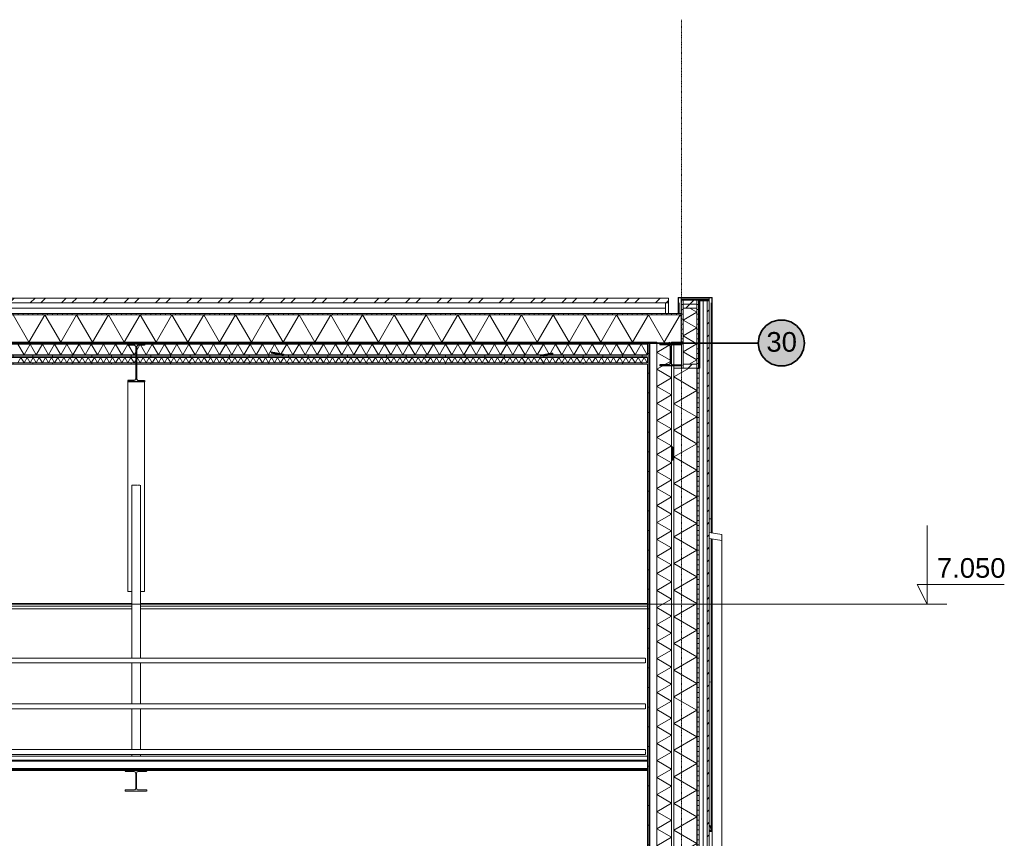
# Model space of a CAD drawing. Extents: x 0 to 92550, y 0 to 59400.
# Tile 13 of 37: x 39954 to 49975, y 16365 to 24700. Entities that reach past the tile are written whole.
import ezdxf
from ezdxf.xclip import XClip

# ---------------------------------------------------------------- set-up
doc = ezdxf.new("R2010")
doc.units = 0
doc.header["$MEASUREMENT"] = 0
doc.header["$XCLIPFRAME"] = 0
for name, pattern in [('Streep-punt fijn', [1251.000023, 626.000023, -312.5, 0, -312.5]), ('Streep-streepje', [1300, 1000, -100, 100, -100]), ('Streeplijn fijn', [234.119993, 155.999994, -78.119999]), ('Streeplijn grof', [937.5, 625, -312.5]), ('Wipeout_Contour', [100000, 0, -100000])]:
    doc.linetypes.add(name, pattern=pattern)
for name, color, linetype in [('ZZ 21 Buitenwand spouwblad hsb', 7, 'Continuous'), ('ZZ 22 Binnenwand metal stud', 7, 'Continuous'), ('ZZ 23 Techniekbrug', 7, 'Continuous'), ('ZZ 27 Dakconstructie', 7, 'Continuous'), ('ZZ 27 Dakrandconstructie', 7, 'Continuous'), ('ZZ 28 HDC staalconstructies', 7, 'Continuous'), ('ZZ 31 Waterslagen', 7, 'Continuous'), ('ZZ 41 Buitenwandafwerking gevelhout', 7, 'Continuous'), ('ZZ 42 Binnenwandafwerking voorzetwand', 7, 'Continuous'), ('ZZ 45 Plafond verlaagd plafond algemeen', 7, 'Continuous'), ('ZZ 47 Dakafwerking metalen dakbedekking', 7, 'Continuous'), ('ZZ 47 Dakrandafwerking', 7, 'Continuous'), ('ZZ 52 Hemelwaterafvoeren', 7, 'Continuous'), ('ZZ A Stramien', 7, 'Continuous'), ('ZZ B Bouwbesluitlijnen', 7, 'Continuous')]:
    doc.layers.add(name, color=color, linetype=linetype)
doc.styles.add('GENERATED_STYLE_1', font='arial.ttf')
pattern_1 = [(1e-14, (51688.87, 11700), (0, 200), [])]
pattern_2 = [(45, (51688.87, 11700), (-63.6396, 63.6396), [])]
pattern_3 = [(90, (51688.87, 11700), (-200, 0), [])]
pattern_4 = [(360, (51688.867, 11700), (0, 50), [])]
pattern_5 = [(180, (51688.867, 11700), (0, 50), [])]
pattern_6 = [(135, (51688.87, 11700), (159.099, 159.099), []), (135, (51635.83, 11646.97), (159.099, 159.099), [])]

# ---------------------------------------------------------------- blocks, each defined once
blk = doc.blocks.new('*X83')
at = {"layer": 'ZZ 42 Binnenwandafwerking voorzetwand', "color": 7, "linetype": 'Continuous', "lineweight": 5, "ltscale": 0.01}
for p, q in [((46589, 17762), (46439, 17676)), ((46589, 17762), (46523, 17800)), ((46589, 17589), (46439, 17676)), ((46589, 17589), (46439, 17502)), ((46589, 17416), (46439, 17502)), ((46589, 17416), (46439, 17329)), ((46589, 17243), (46439, 17329)), ((46589, 17243), (46439, 17156)), ((46589, 17069), (46439, 17156)), ((46589, 17069), (46439, 16983)), ((46589, 16896), (46439, 16983)), ((46589, 16896), (46439, 16810)), ((46589, 16723), (46439, 16810)), ((46589, 16723), (46439, 16636)), ((46589, 16550), (46439, 16636)), ((46589, 16550), (46439, 16463)), ((46589, 16377), (46439, 16463)), ((46589, 16377), (46439, 16290)), ((46589, 16203), (46439, 16290)), ((46589, 16203), (46439, 16117)), ((46589, 16030), (46439, 16117)), ((46589, 16030), (46439, 15944)), ((46589, 15857), (46439, 15944)), ((46589, 15857), (46439, 15770)), ((46589, 15684), (46439, 15770)), ((46589, 15684), (46439, 15597)), ((46589, 15511), (46439, 15597)), ((46589, 15511), (46571, 15500))]:
    blk.add_line(p, q, dxfattribs=at)
blk = doc.blocks.new('*X90')
at = {"layer": 'ZZ 45 Plafond verlaagd plafond algemeen', "color": 7, "linetype": 'Continuous', "lineweight": 5, "ltscale": 0.01}
for p, q in [((39936, 21206), (39967, 21260)), ((39999, 21206), (39967, 21260)), ((39999, 21206), (40030, 21260)), ((40061, 21206), (40030, 21260)), ((40061, 21206), (40092, 21260)), ((40123, 21206), (40092, 21260)), ((40123, 21206), (40154, 21260)), ((40185, 21206), (40154, 21260)), ((40185, 21206), (40216, 21260)), ((40247, 21206), (40216, 21260)), ((40247, 21206), (40278, 21260)), ((40309, 21206), (40278, 21260)), ((40309, 21206), (40341, 21260)), ((40372, 21206), (40341, 21260)), ((40372, 21206), (40403, 21260)), ((40434, 21206), (40403, 21260)), ((40434, 21206), (40465, 21260)), ((40496, 21206), (40465, 21260)), ((40496, 21206), (40527, 21260)), ((40558, 21206), (40527, 21260)), ((40558, 21206), (40589, 21260)), ((40620, 21206), (40589, 21260)), ((40620, 21206), (40651, 21260)), ((40683, 21206), (40651, 21260)), ((40683, 21206), (40714, 21260)), ((40745, 21206), (40714, 21260)), ((40745, 21206), (40776, 21260)), ((40807, 21206), (40776, 21260)), ((40807, 21206), (40838, 21260)), ((40869, 21206), (40838, 21260)), ((40869, 21206), (40900, 21260)), ((40931, 21206), (40900, 21260)), ((40931, 21206), (40962, 21260)), ((40993, 21206), (40962, 21260)), ((40993, 21206), (41025, 21260)), ((41056, 21206), (41025, 21260)), ((41056, 21206), (41087, 21260)), ((41118, 21206), (41087, 21260)), ((41118, 21206), (41149, 21260)), ((41180, 21206), (41149, 21260)), ((41180, 21206), (41211, 21260)), ((41242, 21206), (41211, 21260)), ((41242, 21206), (41273, 21260)), ((41304, 21206), (41273, 21260)), ((41304, 21206), (41335, 21260)), ((41367, 21206), (41335, 21260)), ((41367, 21206), (41398, 21260)), ((41429, 21206), (41398, 21260)), ((41429, 21206), (41460, 21260)), ((41491, 21206), (41460, 21260)), ((41491, 21206), (41522, 21260)), ((41553, 21206), (41522, 21260)), ((41553, 21206), (41584, 21260)), ((41615, 21206), (41584, 21260)), ((41615, 21206), (41646, 21260)), ((41677, 21206), (41646, 21260)), ((41677, 21206), (41709, 21260)), ((41740, 21206), (41709, 21260)), ((41740, 21206), (41771, 21260)), ((41802, 21206), (41771, 21260)), ((41802, 21206), (41833, 21260)), ((41864, 21206), (41833, 21260)), ((41864, 21206), (41895, 21260)), ((41926, 21206), (41895, 21260)), ((41926, 21206), (41957, 21260)), ((41988, 21206), (41957, 21260)), ((41988, 21206), (42019, 21260)), ((42051, 21206), (42019, 21260)), ((42051, 21206), (42082, 21260)), ((42113, 21206), (42082, 21260)), ((42113, 21206), (42144, 21260)), ((42175, 21206), (42144, 21260)), ((42175, 21206), (42206, 21260)), ((42237, 21206), (42206, 21260)), ((42237, 21206), (42268, 21260)), ((42299, 21206), (42268, 21260)), ((42299, 21206), (42330, 21260)), ((42361, 21206), (42330, 21260)), ((42361, 21206), (42393, 21260)), ((42424, 21206), (42393, 21260)), ((42424, 21206), (42455, 21260)), ((42486, 21206), (42455, 21260)), ((42486, 21206), (42517, 21260)), ((42548, 21206), (42517, 21260)), ((42548, 21206), (42579, 21260)), ((42610, 21206), (42579, 21260)), ((42610, 21206), (42641, 21260)), ((42672, 21206), (42641, 21260)), ((42672, 21206), (42703, 21260)), ((42735, 21206), (42703, 21260)), ((42735, 21206), (42766, 21260)), ((42797, 21206), (42766, 21260)), ((42797, 21206), (42828, 21260)), ((42859, 21206), (42828, 21260)), ((42859, 21206), (42890, 21260)), ((42921, 21206), (42890, 21260)), ((42921, 21206), (42952, 21260)), ((42983, 21206), (42952, 21260)), ((42983, 21206), (43014, 21260)), ((43045, 21206), (43014, 21260)), ((43045, 21206), (43077, 21260)), ((43108, 21206), (43077, 21260)), ((43108, 21206), (43139, 21260)), ((43170, 21206), (43139, 21260)), ((43170, 21206), (43201, 21260)), ((43232, 21206), (43201, 21260)), ((43232, 21206), (43263, 21260)), ((43294, 21206), (43263, 21260)), ((43294, 21206), (43325, 21260)), ((43356, 21206), (43325, 21260)), ((43356, 21206), (43387, 21260)), ((43419, 21206), (43387, 21260)), ((43419, 21206), (43450, 21260)), ((43481, 21206), (43450, 21260)), ((43481, 21206), (43512, 21260)), ((43543, 21206), (43512, 21260)), ((43543, 21206), (43574, 21260)), ((43605, 21206), (43574, 21260)), ((43605, 21206), (43636, 21260)), ((43667, 21206), (43636, 21260)), ((43667, 21206), (43698, 21260)), ((43730, 21206), (43698, 21260)), ((43730, 21206), (43761, 21260)), ((43792, 21206), (43761, 21260)), ((43792, 21206), (43823, 21260)), ((43854, 21206), (43823, 21260)), ((43854, 21206), (43885, 21260)), ((43916, 21206), (43885, 21260)), ((43916, 21206), (43947, 21260)), ((43978, 21206), (43947, 21260)), ((43978, 21206), (44009, 21260)), ((44040, 21206), (44009, 21260)), ((44040, 21206), (44072, 21260)), ((44103, 21206), (44072, 21260)), ((44103, 21206), (44134, 21260)), ((44165, 21206), (44134, 21260)), ((44165, 21206), (44196, 21260)), ((44227, 21206), (44196, 21260)), ((44227, 21206), (44258, 21260)), ((44289, 21206), (44258, 21260)), ((44289, 21206), (44320, 21260)), ((44351, 21206), (44320, 21260)), ((44351, 21206), (44382, 21260)), ((44414, 21206), (44382, 21260)), ((44414, 21206), (44445, 21260)), ((44476, 21206), (44445, 21260)), ((44476, 21206), (44507, 21260)), ((44538, 21206), (44507, 21260)), ((44538, 21206), (44569, 21260)), ((44600, 21206), (44569, 21260)), ((44600, 21206), (44631, 21260)), ((44662, 21206), (44631, 21260)), ((44662, 21206), (44693, 21260)), ((44724, 21206), (44693, 21260)), ((44724, 21206), (44756, 21260)), ((44787, 21206), (44756, 21260)), ((44787, 21206), (44818, 21260)), ((44849, 21206), (44818, 21260)), ((44849, 21206), (44880, 21260)), ((44911, 21206), (44880, 21260)), ((44911, 21206), (44942, 21260)), ((44973, 21206), (44942, 21260)), ((44973, 21206), (45004, 21260)), ((45035, 21206), (45004, 21260)), ((45035, 21206), (45066, 21260)), ((45098, 21206), (45066, 21260)), ((45098, 21206), (45129, 21260)), ((45160, 21206), (45129, 21260)), ((45160, 21206), (45191, 21260)), ((45222, 21206), (45191, 21260)), ((45222, 21206), (45253, 21260)), ((45284, 21206), (45253, 21260)), ((45284, 21206), (45315, 21260)), ((45346, 21206), (45315, 21260)), ((45346, 21206), (45377, 21260)), ((45408, 21206), (45377, 21260)), ((45408, 21206), (45440, 21260)), ((45471, 21206), (45440, 21260)), ((45471, 21206), (45502, 21260)), ((45533, 21206), (45502, 21260)), ((45533, 21206), (45564, 21260)), ((45595, 21206), (45564, 21260)), ((45595, 21206), (45626, 21260)), ((45657, 21206), (45626, 21260)), ((45657, 21206), (45688, 21260)), ((45719, 21206), (45688, 21260)), ((45719, 21206), (45750, 21260)), ((45782, 21206), (45750, 21260)), ((45782, 21206), (45813, 21260)), ((45844, 21206), (45813, 21260)), ((45844, 21206), (45875, 21260)), ((45906, 21206), (45875, 21260)), ((45906, 21206), (45937, 21260)), ((45968, 21206), (45937, 21260)), ((45968, 21206), (45999, 21260)), ((46030, 21206), (45999, 21260)), ((46030, 21206), (46061, 21260)), ((46092, 21206), (46061, 21260)), ((46092, 21206), (46124, 21260)), ((46155, 21206), (46124, 21260)), ((46155, 21206), (46186, 21260)), ((46217, 21206), (46186, 21260)), ((46217, 21206), (46248, 21260)), ((46279, 21206), (46248, 21260)), ((46279, 21206), (46310, 21260)), ((46341, 21206), (46310, 21260)), ((46341, 21206), (46344, 21211))]:
    blk.add_line(p, q, dxfattribs=at)
blk = doc.blocks.new('*X92')
at = {"layer": 'ZZ 45 Plafond verlaagd plafond algemeen', "color": 7, "linetype": 'Continuous', "lineweight": 5, "ltscale": 0.01}
for p, q in [((39999, 21287), (39936, 21395)), ((39999, 21287), (40061, 21395)), ((40123, 21287), (40061, 21395)), ((40123, 21287), (40185, 21395)), ((40247, 21287), (40185, 21395)), ((40247, 21287), (40309, 21395)), ((40372, 21287), (40309, 21395)), ((40372, 21287), (40434, 21395)), ((40496, 21287), (40434, 21395)), ((40496, 21287), (40558, 21395)), ((40620, 21287), (40558, 21395)), ((40620, 21287), (40683, 21395)), ((40745, 21287), (40683, 21395)), ((40745, 21287), (40807, 21395)), ((40869, 21287), (40807, 21395)), ((40869, 21287), (40931, 21395)), ((40993, 21287), (40931, 21395)), ((40993, 21287), (41056, 21395)), ((41118, 21287), (41056, 21395)), ((41118, 21287), (41180, 21395)), ((41242, 21287), (41180, 21395)), ((41242, 21287), (41304, 21395)), ((41367, 21287), (41304, 21395)), ((41367, 21287), (41429, 21395)), ((41491, 21287), (41429, 21395)), ((41491, 21287), (41553, 21395)), ((41615, 21287), (41553, 21395)), ((41615, 21287), (41677, 21395)), ((41740, 21287), (41677, 21395)), ((41740, 21287), (41802, 21395)), ((41864, 21287), (41802, 21395)), ((41864, 21287), (41926, 21395)), ((41988, 21287), (41926, 21395)), ((41988, 21287), (42051, 21395)), ((42113, 21287), (42051, 21395)), ((42113, 21287), (42175, 21395)), ((42237, 21287), (42175, 21395)), ((42237, 21287), (42299, 21395)), ((42361, 21287), (42299, 21395)), ((42361, 21287), (42424, 21395)), ((42486, 21287), (42424, 21395)), ((42486, 21287), (42548, 21395)), ((42610, 21287), (42548, 21395)), ((42610, 21287), (42672, 21395)), ((42735, 21287), (42672, 21395)), ((42735, 21287), (42797, 21395)), ((42859, 21287), (42797, 21395)), ((42859, 21287), (42921, 21395)), ((42983, 21287), (42921, 21395)), ((42983, 21287), (43045, 21395)), ((43108, 21287), (43045, 21395)), ((43108, 21287), (43170, 21395)), ((43232, 21287), (43170, 21395)), ((43232, 21287), (43294, 21395)), ((43356, 21287), (43294, 21395)), ((43356, 21287), (43419, 21395)), ((43481, 21287), (43419, 21395)), ((43481, 21287), (43543, 21395)), ((43605, 21287), (43543, 21395)), ((43605, 21287), (43667, 21395)), ((43730, 21287), (43667, 21395)), ((43730, 21287), (43792, 21395)), ((43854, 21287), (43792, 21395)), ((43854, 21287), (43916, 21395)), ((43978, 21287), (43916, 21395)), ((43978, 21287), (44040, 21395)), ((44103, 21287), (44040, 21395)), ((44103, 21287), (44165, 21395)), ((44227, 21287), (44165, 21395)), ((44227, 21287), (44289, 21395)), ((44351, 21287), (44289, 21395)), ((44351, 21287), (44414, 21395)), ((44476, 21287), (44414, 21395)), ((44476, 21287), (44538, 21395)), ((44600, 21287), (44538, 21395)), ((44600, 21287), (44662, 21395)), ((44724, 21287), (44662, 21395)), ((44724, 21287), (44787, 21395)), ((44849, 21287), (44787, 21395)), ((44849, 21287), (44911, 21395)), ((44973, 21287), (44911, 21395)), ((44973, 21287), (45035, 21395)), ((45098, 21287), (45035, 21395)), ((45098, 21287), (45160, 21395)), ((45222, 21287), (45160, 21395)), ((45222, 21287), (45284, 21395)), ((45346, 21287), (45284, 21395)), ((45346, 21287), (45408, 21395)), ((45471, 21287), (45408, 21395)), ((45471, 21287), (45533, 21395)), ((45595, 21287), (45533, 21395)), ((45595, 21287), (45657, 21395)), ((45719, 21287), (45657, 21395)), ((45719, 21287), (45782, 21395)), ((45844, 21287), (45782, 21395)), ((45844, 21287), (45906, 21395)), ((45968, 21287), (45906, 21395)), ((45968, 21287), (46030, 21395)), ((46092, 21287), (46030, 21395)), ((46092, 21287), (46155, 21395)), ((46217, 21287), (46155, 21395)), ((46217, 21287), (46279, 21395)), ((46341, 21287), (46279, 21395)), ((46341, 21287), (46344, 21292))]:
    blk.add_line(p, q, dxfattribs=at)
blk = doc.blocks.new('*X93')
at = {"layer": 'ZZ 27 Dakconstructie', "color": 7, "linetype": 'Continuous', "lineweight": 5, "ltscale": 0.01}
for p, q in [((40048, 21416), (39887, 21696)), ((40048, 21416), (40210, 21696)), ((40372, 21416), (40210, 21696)), ((40372, 21416), (40533, 21696)), ((40695, 21416), (40533, 21696)), ((40695, 21416), (40857, 21696)), ((41018, 21416), (40857, 21696)), ((41018, 21416), (41180, 21696)), ((41342, 21416), (41180, 21696)), ((41342, 21416), (41503, 21696)), ((41665, 21416), (41503, 21696)), ((41665, 21416), (41827, 21696)), ((41988, 21416), (41827, 21696)), ((41988, 21416), (42150, 21696)), ((42312, 21416), (42150, 21696)), ((42312, 21416), (42473, 21696)), ((42635, 21416), (42473, 21696)), ((42635, 21416), (42797, 21696)), ((42958, 21416), (42797, 21696)), ((42958, 21416), (43120, 21696)), ((43282, 21416), (43120, 21696)), ((43282, 21416), (43443, 21696)), ((43605, 21416), (43443, 21696)), ((43605, 21416), (43767, 21696)), ((43928, 21416), (43767, 21696)), ((43928, 21416), (44090, 21696)), ((44252, 21416), (44090, 21696)), ((44252, 21416), (44414, 21696)), ((44575, 21416), (44414, 21696)), ((44575, 21416), (44737, 21696)), ((44899, 21416), (44737, 21696)), ((44899, 21416), (45060, 21696)), ((45222, 21416), (45060, 21696)), ((45222, 21416), (45384, 21696)), ((45545, 21416), (45384, 21696)), ((45545, 21416), (45707, 21696)), ((45869, 21416), (45707, 21696)), ((45869, 21416), (46030, 21696)), ((46192, 21416), (46030, 21696)), ((46192, 21416), (46354, 21696)), ((46515, 21416), (46354, 21696)), ((46515, 21416), (46677, 21696)), ((46688, 21677), (46677, 21696))]:
    blk.add_line(p, q, dxfattribs=at)
blk = doc.blocks.new('*X110')
at = {"layer": 'ZZ 21 Buitenwand spouwblad hsb', "color": 7, "linetype": 'Continuous', "lineweight": 5, "ltscale": 0.01}
for p, q in [((46846, 17670), (46620, 17800)), ((46846, 17670), (46611, 17534)), ((46846, 17398), (46611, 17534)), ((46846, 17398), (46611, 17263)), ((46846, 17127), (46611, 17263)), ((46846, 17127), (46611, 16991)), ((46846, 16856), (46611, 16991)), ((46846, 16856), (46611, 16720)), ((46846, 16584), (46611, 16720)), ((46846, 16584), (46611, 16449)), ((46846, 16313), (46611, 16449)), ((46846, 16313), (46611, 16177)), ((46846, 16042), (46611, 16177)), ((46846, 16042), (46611, 15906)), ((46846, 15770), (46611, 15906)), ((46846, 15770), (46611, 15635)), ((46846, 15499), (46611, 15635)), ((46846, 15499), (46611, 15363)), ((46846, 15228), (46611, 15363)), ((46846, 15228), (46756, 15176))]:
    blk.add_line(p, q, dxfattribs=at)
blk = doc.blocks.new('*X112')
at = {"layer": 'ZZ 27 Dakrandconstructie', "color": 7, "linetype": 'Continuous', "lineweight": 5, "ltscale": 0.01}
for p, q in [((46846, 21723), (46776, 21763)), ((46846, 21723), (46706, 21642)), ((46846, 21561), (46706, 21642)), ((46846, 21561), (46706, 21480)), ((46846, 21399), (46706, 21480)), ((46846, 21399), (46706, 21319)), ((46846, 21238), (46706, 21319)), ((46846, 21238), (46769, 21193))]:
    blk.add_line(p, q, dxfattribs=at)
blk = doc.blocks.new('*X113')
at = {"layer": 'ZZ 42 Binnenwandafwerking voorzetwand', "color": 7, "linetype": 'Continuous', "lineweight": 5, "ltscale": 0.01}
for p, q in [((46589, 21399), (46439, 21313)), ((46589, 21399), (46560, 21416)), ((46589, 21226), (46439, 21313)), ((46589, 21226), (46439, 21140)), ((46589, 21053), (46439, 21140)), ((46589, 21053), (46439, 20966)), ((46589, 20880), (46439, 20966)), ((46589, 20880), (46439, 20793)), ((46589, 20707), (46439, 20793)), ((46589, 20707), (46439, 20620)), ((46589, 20533), (46439, 20620)), ((46589, 20533), (46439, 20447)), ((46589, 20360), (46439, 20447)), ((46589, 20360), (46439, 20274)), ((46589, 20187), (46439, 20274)), ((46589, 20187), (46439, 20100)), ((46589, 20014), (46439, 20100)), ((46589, 20014), (46439, 19927)), ((46589, 19841), (46439, 19927)), ((46589, 19841), (46439, 19754)), ((46589, 19667), (46439, 19754)), ((46589, 19667), (46439, 19581)), ((46589, 19494), (46439, 19581)), ((46589, 19494), (46439, 19408)), ((46589, 19321), (46439, 19408)), ((46589, 19321), (46439, 19234)), ((46589, 19148), (46439, 19234)), ((46589, 19148), (46439, 19061)), ((46589, 18975), (46439, 19061)), ((46589, 18975), (46439, 18888)), ((46589, 18801), (46439, 18888)), ((46589, 18801), (46439, 18715)), ((46589, 18628), (46439, 18715)), ((46589, 18628), (46439, 18542)), ((46589, 18455), (46439, 18542)), ((46589, 18455), (46439, 18368)), ((46589, 18282), (46439, 18368)), ((46589, 18282), (46439, 18195)), ((46589, 18109), (46439, 18195)), ((46589, 18109), (46439, 18022)), ((46589, 17935), (46439, 18022)), ((46589, 17935), (46439, 17849)), ((46523, 17800), (46439, 17849))]:
    blk.add_line(p, q, dxfattribs=at)
blk = doc.blocks.new('*X114')
at = {"layer": 'ZZ 21 Buitenwand spouwblad hsb', "color": 7, "linetype": 'Continuous', "lineweight": 5, "ltscale": 0.01}
for p, q in [((46768, 21152), (46611, 21062)), ((46846, 20926), (46611, 21062)), ((46846, 20926), (46611, 20790)), ((46846, 20655), (46611, 20790)), ((46846, 20655), (46611, 20519)), ((46846, 20383), (46611, 20519)), ((46846, 20383), (46611, 20248)), ((46846, 20112), (46611, 20248)), ((46846, 20112), (46611, 19976)), ((46846, 19841), (46611, 19976)), ((46846, 19841), (46611, 19705)), ((46846, 19569), (46611, 19705)), ((46846, 19569), (46611, 19434)), ((46846, 19298), (46611, 19434)), ((46846, 19298), (46611, 19162)), ((46846, 19027), (46611, 19162)), ((46846, 19027), (46611, 18891)), ((46846, 18755), (46611, 18891)), ((46846, 18755), (46611, 18620)), ((46846, 18484), (46611, 18620)), ((46846, 18484), (46611, 18348)), ((46846, 18213), (46611, 18348)), ((46846, 18213), (46611, 18077)), ((46846, 17941), (46611, 18077)), ((46846, 17941), (46611, 17805)), ((46620, 17800), (46611, 17805))]:
    blk.add_line(p, q, dxfattribs=at)
blk = doc.blocks.new('Drawing_2_2', base_point=(51689, 11700))
at = {"layer": 'ZZ 21 Buitenwand spouwblad hsb', "linetype": 'Continuous', "lineweight": 0, "true_color": 0x7f7f7f}
for points in [[(46846, 21152), (46846, 17800), (46850, 17800), (46850, 21152)], [(46846, 17800), (46846, 15176), (46850, 15176), (46850, 17800)]]:
    blk.add_hatch(color=8, dxfattribs=at).paths.add_polyline_path(points)
at = {"layer": 'ZZ 21 Buitenwand spouwblad hsb', "linetype": 'Continuous', "lineweight": 0, "true_color": 0x000000}
h = blk.add_hatch(dxfattribs=at)
h.set_pattern_fill('325_Hout_plaatmateriaal__BF', color=18, style=0, pattern_type=2)
h.set_pattern_definition(pattern_4)
h.paths.add_polyline_path([(46850, 17800), (46868, 17800), (46868, 21152), (46850, 21152)])
h = blk.add_hatch(dxfattribs=at)
h.set_pattern_fill('325_Hout_plaatmateriaal__BF', color=18, style=0, pattern_type=2)
h.set_pattern_definition(pattern_4)
h.paths.add_polyline_path([(46850, 17800), (46850, 15176), (46868, 15176), (46868, 17800)])
at = {"layer": 'ZZ 27 Dakconstructie', "linetype": 'Continuous', "lineweight": 0, "true_color": 0x000000}
h = blk.add_hatch(dxfattribs=at)
h.set_pattern_fill('325_Hout_plaatmateriaal__BF', color=18, style=0, pattern_type=2)
h.set_pattern_definition([(90, (51688.867, 11700), (-50, 0), [])])
h.paths.add_polyline_path([(19739, 21696), (46688, 21696), (46688, 21709), (19739, 21709)])
at = {"layer": 'ZZ 27 Dakrandconstructie', "linetype": 'Continuous', "lineweight": 0, "true_color": 0x000000}
h = blk.add_hatch(dxfattribs=at)
h.set_pattern_fill('325_Hout_plaatmateriaal__BF', color=18, style=0, pattern_type=2)
h.set_pattern_definition(pattern_5)
h.paths.add_polyline_path([(46688, 21845), (46706, 21845), (46846, 21845), (46864, 21845), (46878, 21845), (46971, 21845), (46971, 21864), (46688, 21864)])
h = blk.add_hatch(dxfattribs=at)
h.set_pattern_fill('325_Hout_plaatmateriaal__BF', color=18, style=0, pattern_type=2)
h.set_pattern_definition(pattern_5)
h.paths.add_polyline_path([(46688, 21421), (46706, 21421), (46706, 21763), (46706, 21804), (46706, 21845), (46688, 21845)])
h = blk.add_hatch(dxfattribs=at)
h.set_pattern_fill('310_Naaldhout__01__0002', color=18, style=0, pattern_type=2)
h.set_pattern_definition(pattern_2)
h.paths.add_polyline_path([(46706, 21845), (46706, 21804), (46846, 21804), (46846, 21845)])
h = blk.add_hatch(dxfattribs=at)
h.set_pattern_fill('310_Naaldhout__01__0002', color=18, style=0, pattern_type=2)
h.set_pattern_definition(pattern_2)
h.paths.add_polyline_path([(46706, 21763), (46846, 21763), (46846, 21804), (46706, 21804)])
h = blk.add_hatch(dxfattribs=at)
h.set_pattern_fill('325_Hout_plaatmateriaal__BF', color=18, style=0, pattern_type=2)
h.set_pattern_definition(pattern_5)
h.paths.add_polyline_path([(46846, 21193), (46846, 21152), (46864, 21152), (46864, 21845), (46846, 21845), (46846, 21804), (46846, 21763)])
at = {"layer": 'ZZ 27 Dakrandconstructie', "linetype": 'Continuous', "lineweight": 0, "true_color": 0x7f7f7f}
blk.add_hatch(color=8, dxfattribs=at).paths.add_polyline_path([(46878, 21845), (46864, 21845), (46864, 21152), (46878, 21152)])
at = {"layer": 'ZZ 27 Dakrandconstructie', "linetype": 'Continuous', "lineweight": 0, "true_color": 0x000000}
h = blk.add_hatch(dxfattribs=at)
h.set_pattern_fill('310_Naaldhout__01__0002', color=18, style=0, pattern_type=2)
h.set_pattern_definition(pattern_2)
h.paths.add_polyline_path([(46706, 21152), (46846, 21152), (46846, 21193), (46706, 21193)])
at = {"layer": 'ZZ 28 HDC staalconstructies', "linetype": 'Continuous', "lineweight": 0, "true_color": 0x000000}
h = blk.add_hatch(dxfattribs=at)
h.set_pattern_fill('515_Staal_0002', color=18, style=0, pattern_type=2)
h.set_pattern_definition(pattern_6)
h.paths.add_polyline_path([(46689, 21400), (46611, 21400), (46611, 21388), (46689, 21388)])
h = blk.add_hatch(dxfattribs=at)
h.set_pattern_fill('515_Staal_0002', color=18, style=0, pattern_type=2)
h.set_pattern_definition(pattern_6)
h.paths.add_polyline_path([(41117, 21026), (41054, 21026), (41054, 21012), (41224, 21012), (41224, 21026), (41161, 21026), (41152, 21028), (41145, 21036), (41143, 21045), (41143, 21192), (41135, 21192), (41135, 21045), (41133, 21036), (41126, 21028)])
h = blk.add_hatch(dxfattribs=at)
h.set_pattern_fill('515_Staal_0002', color=18, style=0, pattern_type=2)
h.set_pattern_definition(pattern_6)
h.paths.add_polyline_path([(46611, 21174), (46689, 21174), (46689, 21186), (46611, 21186)])
at = {"layer": 'ZZ 41 Buitenwandafwerking gevelhout', "linetype": 'Continuous', "lineweight": 0, "true_color": 0x000000}
h = blk.add_hatch(dxfattribs=at)
h.set_pattern_fill('310_Naaldhout__01__0002', color=18, style=0, pattern_type=2)
h.set_pattern_definition(pattern_2)
h.paths.add_polyline_path([(46971, 21836), (46950, 21836), (46950, 17800), (46971, 17800)])
h = blk.add_hatch(dxfattribs=at)
h.set_pattern_fill('310_Naaldhout__01__0002', color=18, style=0, pattern_type=2)
h.set_pattern_definition(pattern_2)
h.paths.add_polyline_path([(46950, 15500), (46971, 15500), (46971, 17800), (46950, 17800)])
at = {"layer": 'ZZ 42 Binnenwandafwerking voorzetwand', "linetype": 'Continuous', "lineweight": 0, "true_color": 0x000000}
h = blk.add_hatch(dxfattribs=at)
h.set_pattern_fill('930_Lijnen_vert_200_0002', color=18, style=0, pattern_type=2)
h.set_pattern_definition(pattern_1)
h.paths.add_polyline_path([(46344, 21416), (46344, 17800), (46356, 17800), (46356, 21416)])
h = blk.add_hatch(dxfattribs=at)
h.set_pattern_fill('930_Lijnen_vert_200_0002', color=18, style=0, pattern_type=2)
h.set_pattern_definition(pattern_1)
h.paths.add_polyline_path([(46369, 21416), (46356, 21416), (46356, 17800), (46369, 17800)])
h = blk.add_hatch(dxfattribs=at)
h.set_pattern_fill('930_Lijnen_vert_200_0002', color=18, style=0, pattern_type=2)
h.set_pattern_definition(pattern_1)
h.paths.add_polyline_path([(46344, 17800), (46344, 15500), (46356, 15500), (46356, 17800)])
h = blk.add_hatch(dxfattribs=at)
h.set_pattern_fill('930_Lijnen_vert_200_0002', color=18, style=0, pattern_type=2)
h.set_pattern_definition(pattern_1)
h.paths.add_polyline_path([(46369, 17800), (46356, 17800), (46356, 15500), (46369, 15500)])
at = {"layer": 'ZZ 45 Plafond verlaagd plafond algemeen', "linetype": 'Continuous', "lineweight": 0, "true_color": 0x000000}
h = blk.add_hatch(dxfattribs=at)
h.set_pattern_fill('930_Lijnen_vert_200_0002', color=18, style=0, pattern_type=2)
h.set_pattern_definition(pattern_3)
h.paths.add_polyline_path([(46344, 21287), (35593, 21287), (35593, 21273), (46344, 21273)])
h = blk.add_hatch(dxfattribs=at)
h.set_pattern_fill('930_Lijnen_vert_200_0002', color=18, style=0, pattern_type=2)
h.set_pattern_definition(pattern_3)
h.paths.add_polyline_path([(46344, 21273), (35593, 21273), (35593, 21260), (46344, 21260)])
h = blk.add_hatch(dxfattribs=at)
h.set_pattern_fill('930_Lijnen_vert_200_0002', color=18, style=0, pattern_type=2)
h.set_pattern_definition(pattern_3)
h.paths.add_polyline_path([(46344, 21206), (35593, 21206), (35593, 21192), (46344, 21192)])
at = {"layer": 'ZZ 47 Dakafwerking metalen dakbedekking', "linetype": 'Continuous', "lineweight": 0, "true_color": 0x000000}
h = blk.add_hatch(dxfattribs=at)
h.set_pattern_fill('515_Staal_0002', color=18, style=0, pattern_type=2)
h.set_pattern_definition([(45, (51688.87, 11700), (-159.099, 159.099), []), (45, (51635.83, 11753.03), (-159.099, 159.099), [])])
h.paths.add_polyline_path([(10422, 21865), (10422, 21817), (46556, 21817), (46556, 21865)])
at = {"layer": 'ZZ 47 Dakrandafwerking', "linetype": 'Continuous', "lineweight": 0, "true_color": 0x000000}
h = blk.add_hatch(dxfattribs=at)
h.set_pattern_fill('505_Aluminium_0002', color=18, style=0, pattern_type=2)
h.set_pattern_definition([(135, (51688.87, 11700), (176.7767, 176.7767), []), (135, (51653.5, 11664.64), (176.7767, 176.7767), []), (135, (51618.16, 11629.3), (176.7767, 176.7767), [])])
h.paths.add_polyline_path([(46656, 21871), (46656, 21804), (46660, 21804), (46666, 21817), (46665, 21818), (46658, 21806), (46658, 21869), (46999, 21869), (46999, 21806), (46993, 21818), (46991, 21817), (46998, 21804), (47001, 21804), (47001, 21871)])
at = {"layer": 'ZZ B Bouwbesluitlijnen', "linetype": 'Continuous', "lineweight": 0, "true_color": 0x3f0000}
blk.add_hatch(color=18, dxfattribs=at).paths.add_polyline_path([(47471, 21408), (47474, 21367), (47485, 21328), (47502, 21290), (47526, 21257), (47555, 21228), (47588, 21204), (47626, 21187), (47665, 21176), (47706, 21173), (47747, 21176), (47787, 21187), (47824, 21204), (47857, 21228), (47886, 21257), (47910, 21290), (47927, 21328), (47938, 21367), (47941, 21408), (47938, 21449), (47927, 21489), (47910, 21526), (47886, 21559), (47857, 21588), (47824, 21612), (47787, 21629), (47747, 21640), (47706, 21643), (47665, 21640), (47626, 21629), (47588, 21612), (47555, 21588), (47526, 21559), (47502, 21526), (47485, 21489), (47474, 21449)])
at = {"layer": 'ZZ 21 Buitenwand spouwblad hsb', "color": 7, "linetype": 'Continuous', "lineweight": 9, "ltscale": 0.01}
for p, q in [((46706, 21152), (46611, 21152)), ((46846, 21152), (46706, 21152)), ((46846, 21152), (46846, 17800)), ((46850, 21152), (46850, 17800)), ((46868, 21152), (46868, 17800)), ((46611, 17800), (46611, 15500)), ((46846, 17800), (46846, 15176)), ((46850, 17800), (46850, 15176))]:
    blk.add_line(p, q, dxfattribs=at)
at = {"layer": 'ZZ 21 Buitenwand spouwblad hsb', "color": 7, "linetype": 'Continuous', "lineweight": 9, "ltscale": 0.01, "flags": 128}
for points in [[(46868, 21152), (46864, 21152), (46850, 21152)], [(46868, 17800), (46868, 15500), (46868, 15176)]]:
    blk.add_lwpolyline(points, dxfattribs=at)
at = {"layer": 'ZZ 22 Binnenwand metal stud', "color": 7, "linetype": 'Streep-streepje', "lineweight": 15, "ltscale": 0.01}
blk.add_line((7789, 18750), (49189, 18750), dxfattribs=at)
at = {"layer": 'ZZ 23 Techniekbrug', "color": 174, "linetype": 'Streeplijn fijn', "lineweight": 5, "ltscale": 0.01, "true_color": 0x0000aa}
for p, q in [((41094, 19960), (41098, 19960)), ((41094, 18200), (41094, 19960)), ((41098, 19960), (41107, 19960)), ((41107, 19960), (41122, 19960)), ((41122, 19960), (41139, 19960)), ((41139, 19960), (41156, 19960)), ((41156, 19960), (41170, 19960)), ((41170, 19960), (41180, 19960)), ((41180, 19960), (41183, 19960)), ((41183, 18200), (41183, 19960)), ((46324, 18200), (30359, 18200)), ((46324, 18150), (30359, 18150)), ((41094, 17735), (41094, 18150)), ((41183, 17735), (41183, 18150)), ((46324, 18198), (46324, 18200)), ((46324, 18200), (46324, 18200)), ((46324, 18197), (46324, 18198)), ((46324, 18194), (46324, 18197)), ((46324, 18191), (46324, 18194)), ((46324, 18188), (46324, 18191)), ((46324, 18184), (46324, 18188)), ((46324, 18179), (46324, 18184)), ((46324, 18175), (46324, 18179)), ((46324, 18171), (46324, 18175)), ((46324, 18166), (46324, 18171)), ((46324, 18162), (46324, 18166)), ((46324, 18159), (46324, 18162)), ((46324, 18156), (46324, 18159)), ((46324, 18153), (46324, 18156)), ((46324, 18152), (46324, 18153)), ((46324, 18150), (46324, 18152)), ((46324, 18150), (46324, 18150)), ((46324, 17735), (30359, 17735)), ((46324, 17685), (30359, 17685)), ((41094, 17270), (41094, 17685)), ((41183, 17270), (41183, 17685)), ((46324, 17733), (46324, 17735)), ((46324, 17735), (46324, 17735)), ((46324, 17732), (46324, 17733)), ((46324, 17729), (46324, 17732)), ((46324, 17726), (46324, 17729)), ((46324, 17723), (46324, 17726)), ((46324, 17719), (46324, 17723)), ((46324, 17714), (46324, 17719)), ((46324, 17710), (46324, 17714)), ((46324, 17706), (46324, 17710)), ((46324, 17701), (46324, 17706)), ((46324, 17697), (46324, 17701)), ((46324, 17694), (46324, 17697)), ((46324, 17691), (46324, 17694)), ((46324, 17688), (46324, 17691)), ((46324, 17687), (46324, 17688)), ((46324, 17685), (46324, 17687)), ((46324, 17685), (46324, 17685)), ((46324, 17270), (30359, 17270)), ((46324, 17268), (46324, 17270)), ((46324, 17270), (46324, 17270)), ((46324, 17267), (46324, 17268)), ((46324, 17264), (46324, 17267)), ((46324, 17261), (46324, 17264)), ((46324, 17258), (46324, 17261)), ((46324, 17254), (46324, 17258)), ((46324, 17249), (46324, 17254)), ((46324, 17245), (46324, 17249)), ((46324, 17241), (46324, 17245)), ((46324, 17236), (46324, 17241)), ((46324, 17233), (46324, 17236)), ((30339, 17200), (46344, 17200)), ((46324, 17220), (30359, 17220)), ((30401, 17150), (46344, 17150)), ((30413, 17162), (46344, 17162)), ((41094, 17200), (41094, 17220)), ((41183, 17200), (41183, 17220)), ((46324, 17229), (46324, 17233)), ((46324, 17226), (46324, 17229)), ((46324, 17223), (46324, 17226)), ((46324, 17222), (46324, 17223)), ((46324, 17220), (46324, 17222)), ((46324, 17220), (46324, 17220)), ((30339, 17056), (46344, 17056)), ((30401, 17076), (46344, 17076)), ((30413, 17064), (46344, 17064)), ((41029, 17056), (41029, 17045)), ((41029, 17045), (41117, 17045)), ((41117, 17045), (41126, 17043)), ((41126, 17043), (41133, 17036)), ((41133, 17036), (41135, 17027)), ((41142, 17027), (41145, 17036)), ((41145, 17036), (41151, 17043)), ((41151, 17043), (41160, 17045)), ((41160, 17045), (41249, 17045)), ((41249, 17045), (41249, 17056)), ((41135, 17027), (41135, 16875)), ((41142, 16875), (41142, 17027)), ((41117, 16857), (41029, 16857)), ((41029, 16857), (41029, 16846)), ((41029, 16846), (41249, 16846)), ((41126, 16859), (41117, 16857)), ((41133, 16866), (41126, 16859)), ((41135, 16875), (41133, 16866)), ((41145, 16866), (41142, 16875)), ((41151, 16859), (41145, 16866)), ((41160, 16857), (41151, 16859)), ((41249, 16857), (41160, 16857)), ((41249, 16846), (41249, 16857))]:
    blk.add_line(p, q, dxfattribs=at)
at = {"layer": 'ZZ 27 Dakconstructie', "color": 7, "linetype": 'Continuous', "lineweight": 9, "ltscale": 0.01}
for p, q in [((46526, 21763), (10452, 21763)), ((46526, 21763), (46526, 21709)), ((46688, 21696), (19739, 21696)), ((46688, 21709), (46526, 21709)), ((46611, 21416), (46589, 21416)), ((46688, 21416), (46611, 21416)), ((46688, 21421), (46688, 21416))]:
    blk.add_line(p, q, dxfattribs=at)
at = {"layer": 'ZZ 27 Dakconstructie', "color": 7, "linetype": 'Continuous', "lineweight": 5, "ltscale": 0.01}
for p, q in [((46526, 21817), (46526, 21763)), ((46688, 21408), (46688, 21416))]:
    blk.add_line(p, q, dxfattribs=at)
at = {"layer": 'ZZ 27 Dakconstructie', "color": 7, "linetype": 'Continuous', "lineweight": 9, "ltscale": 0.01, "flags": 128}
for points in [[(46526, 21709), (19739, 21709), (10452, 21709)], [(46439, 21416), (46369, 21416), (46356, 21416), (46344, 21416), (30339, 21416)]]:
    blk.add_lwpolyline(points, dxfattribs=at)
at = {"layer": 'ZZ 27 Dakrandconstructie', "color": 7, "linetype": 'Continuous', "lineweight": 9, "ltscale": 0.01}
for p, q in [((46971, 21864), (46688, 21864)), ((46971, 21864), (46971, 21845)), ((46846, 21804), (46706, 21804)), ((46846, 21763), (46706, 21763)), ((46864, 21845), (46864, 21152)), ((46878, 21845), (46878, 21152)), ((46971, 21845), (46878, 21845)), ((46706, 21421), (46688, 21421)), ((46706, 21193), (46706, 21152)), ((46846, 21193), (46706, 21193)), ((46850, 21152), (46846, 21152)), ((46878, 21152), (46868, 21152))]:
    blk.add_line(p, q, dxfattribs=at)
at = {"layer": 'ZZ 27 Dakrandconstructie', "color": 7, "linetype": 'Continuous', "lineweight": 5, "ltscale": 0.01}
for p, q in [((46971, 21836), (46971, 21845)), ((46706, 21421), (46706, 21193))]:
    blk.add_line(p, q, dxfattribs=at)
at = {"layer": 'ZZ 27 Dakrandconstructie', "color": 7, "linetype": 'Continuous', "lineweight": 9, "ltscale": 0.01, "flags": 128}
for points in [[(46688, 21864), (46688, 21845), (46688, 21709)], [(46878, 21845), (46864, 21845), (46846, 21845), (46706, 21845), (46688, 21845)], [(46706, 21845), (46706, 21804), (46706, 21763), (46706, 21421)], [(46846, 21845), (46846, 21804), (46846, 21763), (46846, 21193), (46846, 21152)], [(46688, 21709), (46688, 21696), (46688, 21421)]]:
    blk.add_lwpolyline(points, dxfattribs=at)
at = {"layer": 'ZZ 28 HDC staalconstructies', "color": 7, "linetype": 'Continuous', "lineweight": 25, "ltscale": 0.01}
for p, q in [((41054, 21400), (41054, 21386)), ((41224, 21400), (41054, 21400)), ((41126, 21384), (41133, 21377)), ((41152, 21384), (41145, 21377)), ((41224, 21400), (41224, 21386)), ((46469, 21400), (46469, 21388)), ((46689, 21400), (46469, 21400)), ((46566, 21386), (46573, 21378)), ((46591, 21386), (46585, 21378)), ((46689, 21400), (46689, 21388)), ((42515, 21318), (42515, 21307)), ((42515, 21318), (42638, 21294)), ((42515, 21307), (42638, 21283)), ((42638, 21294), (42638, 21283)), ((45377, 21305), (45254, 21281)), ((45377, 21294), (45254, 21270)), ((45254, 21281), (45254, 21270)), ((45377, 21305), (45377, 21294)), ((46469, 21186), (46469, 21174)), ((46689, 21174), (46469, 21174)), ((46573, 21195), (46566, 21188)), ((46585, 21195), (46591, 21188)), ((46689, 21186), (46689, 21174)), ((41054, 21026), (41054, 21012)), ((41224, 21012), (41054, 21012)), ((41133, 21036), (41126, 21028)), ((41145, 21036), (41152, 21028)), ((41224, 21026), (41224, 21012)), ((46590, 20349), (46590, 20214)), ((46602, 20349), (46590, 20349)), ((46602, 20349), (46602, 20214)), ((46602, 20214), (46590, 20214))]:
    blk.add_line(p, q, dxfattribs=at)
at = {"layer": 'ZZ 28 HDC staalconstructies', "color": 7, "linetype": 'Continuous', "lineweight": 5, "ltscale": 0.01}
for p, q in [((46689, 21388), (46689, 21186)), ((46689, 21174), (46689, 21152)), ((41054, 18879), (41054, 21012)), ((41224, 18879), (41224, 21012)), ((41054, 18879), (41094, 18879)), ((41183, 18879), (41224, 18879)), ((41094, 18755), (35633, 18755)), ((46344, 18755), (41183, 18755)), ((41094, 18728), (35633, 18728)), ((41094, 18700), (35633, 18700)), ((46344, 18728), (41183, 18728)), ((46344, 18700), (41183, 18700))]:
    blk.add_line(p, q, dxfattribs=at)
at = {"layer": 'ZZ 28 HDC staalconstructies', "color": 7, "linetype": 'Continuous', "lineweight": 25, "ltscale": 0.01, "flags": 128}
for points in [[(41126, 21384), (41117, 21386), (41054, 21386)], [(41133, 21377), (41135, 21367), (41135, 21045), (41133, 21036)], [(41145, 21377), (41143, 21367), (41143, 21045), (41145, 21036)], [(41224, 21386), (41161, 21386), (41152, 21384)], [(46566, 21386), (46557, 21388), (46469, 21388)], [(46573, 21378), (46575, 21369), (46575, 21205), (46573, 21195)], [(46585, 21378), (46582, 21369), (46582, 21205), (46585, 21195)], [(46689, 21388), (46600, 21388), (46591, 21386)], [(46566, 21188), (46557, 21186), (46469, 21186)], [(46591, 21188), (46600, 21186), (46689, 21186)], [(41126, 21028), (41117, 21026), (41054, 21026)], [(41152, 21028), (41161, 21026), (41224, 21026)]]:
    blk.add_lwpolyline(points, dxfattribs=at)
at = {"layer": 'ZZ 31 Waterslagen', "color": 7, "linetype": 'Continuous', "lineweight": 5, "ltscale": 0.01}
for p, q in [((47001, 17956), (46971, 17958)), ((46971, 17957), (47001, 17954))]:
    blk.add_line(p, q, dxfattribs=at)
at = {"layer": 'ZZ 41 Buitenwandafwerking gevelhout', "color": 7, "linetype": 'Continuous', "lineweight": 5, "ltscale": 0.01}
for p, q in [((46868, 21836), (46868, 21152)), ((46912, 21836), (46912, 17800)), ((46912, 17800), (46912, 15500))]:
    blk.add_line(p, q, dxfattribs=at)
at = {"layer": 'ZZ 41 Buitenwandafwerking gevelhout', "color": 7, "linetype": 'Continuous', "lineweight": 9, "ltscale": 0.01}
for p, q in [((46950, 21836), (46950, 17800)), ((46971, 21836), (46950, 21836)), ((46971, 21836), (46971, 17800)), ((46950, 17800), (46950, 15500)), ((46971, 17800), (46971, 15500))]:
    blk.add_line(p, q, dxfattribs=at)
at = {"layer": 'ZZ 41 Buitenwandafwerking gevelhout', "color": 7, "linetype": 'Continuous', "lineweight": 5, "ltscale": 0.01, "flags": 128}
blk.add_lwpolyline([(46950, 21836), (46912, 21836), (46868, 21836)], dxfattribs=at)
at = {"layer": 'ZZ 42 Binnenwandafwerking voorzetwand', "color": 7, "linetype": 'Continuous', "lineweight": 9, "ltscale": 0.01}
for p, q in [((46356, 21416), (46356, 17800)), ((46369, 21416), (46369, 17800)), ((46439, 21416), (46439, 17800)), ((46589, 21416), (46589, 17800)), ((46611, 21416), (46611, 21152)), ((46344, 21260), (46344, 21206)), ((46344, 21192), (46344, 17800)), ((46611, 21152), (46611, 17800)), ((46344, 17800), (46344, 15500)), ((46356, 17800), (46356, 15500)), ((46369, 17800), (46369, 15500)), ((46439, 17800), (46439, 15500)), ((46589, 17800), (46589, 15500))]:
    blk.add_line(p, q, dxfattribs=at)
at = {"layer": 'ZZ 42 Binnenwandafwerking voorzetwand', "color": 7, "linetype": 'Continuous', "lineweight": 9, "ltscale": 0.01, "flags": 128}
blk.add_lwpolyline([(46344, 21416), (46344, 21395), (46344, 21287)], dxfattribs=at)
at = {"layer": 'ZZ 45 Plafond verlaagd plafond algemeen', "color": 7, "linetype": 'Continuous', "lineweight": 9, "ltscale": 0.01}
for p, q in [((46344, 21395), (30339, 21395)), ((46344, 21287), (30339, 21287)), ((46344, 21273), (30339, 21273)), ((46344, 21260), (30339, 21260)), ((46344, 21206), (30339, 21206)), ((46344, 21192), (30339, 21192))]:
    blk.add_line(p, q, dxfattribs=at)
at = {"layer": 'ZZ 47 Dakafwerking metalen dakbedekking', "color": 7, "linetype": 'Continuous', "lineweight": 9, "ltscale": 0.01}
for p, q in [((46556, 21865), (10422, 21865)), ((46556, 21865), (46556, 21817)), ((46526, 21817), (10452, 21817)), ((46556, 21817), (46526, 21817))]:
    blk.add_line(p, q, dxfattribs=at)
at = {"layer": 'ZZ 47 Dakafwerking metalen dakbedekking', "color": 7, "linetype": 'Continuous', "lineweight": 5, "ltscale": 0.01}
blk.add_line((46556, 21709), (46556, 21817), dxfattribs=at)
at = {"layer": 'ZZ 47 Dakrandafwerking', "color": 7, "linetype": 'Continuous', "lineweight": 5, "ltscale": 0.01}
for p, q in [((46656, 21871), (46656, 21804)), ((47001, 21871), (46656, 21871)), ((46658, 21869), (46658, 21806)), ((46999, 21869), (46658, 21869)), ((46999, 21869), (46999, 21806)), ((47001, 21871), (47001, 21804)), ((46656, 21709), (46656, 21804)), ((46660, 21804), (46656, 21804)), ((46665, 21818), (46658, 21806)), ((46666, 21817), (46660, 21804)), ((46660, 21709), (46660, 21804)), ((46665, 21818), (46666, 21817)), ((46666, 21709), (46666, 21817)), ((46993, 21818), (46991, 21817)), ((46991, 19567), (46991, 21817)), ((46991, 21817), (46998, 21804)), ((46993, 21818), (46999, 21806)), ((46998, 19554), (46998, 21804)), ((47001, 21804), (46998, 21804)), ((47001, 19554), (47001, 21804)), ((46971, 19619), (46991, 19619)), ((46991, 19477), (46991, 19567)), ((46991, 19567), (46998, 19554)), ((46998, 19475), (46998, 19554)), ((46998, 19554), (47001, 19554)), ((47001, 19475), (47001, 19554)), ((46991, 17957), (46991, 19416)), ((46998, 17956), (46998, 19414)), ((46991, 16444), (46991, 17955)), ((46998, 16431), (46998, 17954)), ((46976, 16495), (46971, 16495)), ((46988, 16447), (46971, 16447)), ((46987, 16446), (46971, 16446)), ((46976, 16495), (46978, 16494)), ((46991, 16454), (46976, 16495)), ((46978, 16494), (46991, 16489)), ((46978, 16494), (46991, 16459)), ((46987, 16446), (46988, 16447)), ((46995, 16437), (46987, 16446)), ((46988, 16447), (46992, 16442)), ((46991, 16444), (46992, 16442)), ((46992, 16442), (46995, 16437)), ((46995, 16437), (46998, 16431)), ((46997, 16434), (46971, 16434)), ((46998, 16431), (47001, 16430))]:
    blk.add_line(p, q, dxfattribs=at)
at = {"layer": 'ZZ 52 Hemelwaterafvoeren', "color": 7, "linetype": 'Continuous', "lineweight": 5, "ltscale": 0.01}
for p, q in [((46971, 19480), (47101, 19457)), ((47101, 19457), (47101, 19396)), ((46971, 19419), (47101, 19396)), ((47001, 19414), (47001, 14746)), ((47101, 19396), (47101, 14745))]:
    blk.add_line(p, q, dxfattribs=at)
at = {"layer": 'ZZ A Stramien', "color": 7, "linetype": 'Streep-punt fijn', "lineweight": 9, "ltscale": 0.01}
for q in [(46689, 24700), (46689, 9700)]:
    blk.add_line((46689, 24200), q, dxfattribs=at)
at = {"layer": 'ZZ B Bouwbesluitlijnen', "color": 1, "linetype": 'Continuous', "lineweight": 35, "ltscale": 0.01}
for p, q in [((47552, 21586), (47508, 21535)), ((47608, 21622), (47552, 21586)), ((47673, 21641), (47608, 21622)), ((47740, 21641), (47673, 21641)), ((47804, 21622), (47740, 21641)), ((47860, 21586), (47804, 21622)), ((47904, 21535), (47860, 21586)), ((47480, 21474), (47471, 21408)), ((47508, 21535), (47480, 21474)), ((47932, 21474), (47904, 21535)), ((47941, 21408), (47932, 21474)), ((47471, 21408), (47480, 21342)), ((47932, 21342), (47941, 21408)), ((47480, 21342), (47508, 21281)), ((47508, 21281), (47552, 21230)), ((47860, 21230), (47904, 21281)), ((47904, 21281), (47932, 21342)), ((47552, 21230), (47608, 21194)), ((47608, 21194), (47673, 21175)), ((47673, 21175), (47740, 21175)), ((47740, 21175), (47804, 21194)), ((47804, 21194), (47860, 21230))]:
    blk.add_line(p, q, dxfattribs=at)
at = {"layer": 'ZZ B Bouwbesluitlijnen', "color": 1, "linetype": 'Streeplijn grof', "lineweight": 35, "ltscale": 0.01}
for p in [(10007, 21408), (47471, 21408)]:
    blk.add_line(p, (46971, 21408), dxfattribs=at)
at = {"layer": 'ZZ B Bouwbesluitlijnen', "color": 1, "linetype": 'Continuous', "lineweight": 35, "ltscale": 0.01}
for p in [(47471, 21408), (47941, 21408)]:
    blk.add_point(p, dxfattribs=at)
at = {"layer": 'ZZ 22 Binnenwand metal stud', "color": 7, "linetype": 'Continuous', "lineweight": 25, "ltscale": 0.01}
for name in ['*X112', '*X93', '*X92', '*X113', '*X90', '*X114', '*X83', '*X110']:
    blk.add_blockref(name, (0, 0), dxfattribs=at)
at = {"color": 7, "linetype": 'Continuous', "lineweight": 5, "insert": (49289, 19015), "char_height": 200, "attachment_point": 7, "style": 'GENERATED_STYLE_1'}
blk.add_mtext('\\A1;{\\pql;\\fArial|b0|i0|c0|p0;\\W1.000000;7.050}', dxfattribs=at)
at = {"layer": 'ZZ B Bouwbesluitlijnen', "color": 1, "linetype": 'Continuous', "lineweight": 35, "insert": (47554, 21418), "char_height": 200, "attachment_point": 4, "style": 'GENERATED_STYLE_1'}
blk.add_mtext('\\A1;{\\pql;\\fArial|b0|i0|c0|p0;\\W1.000000;30}', dxfattribs=at)
at = {"color": 254, "linetype": 'Wipeout_Contour', "lineweight": 0, "ltscale": 157973.462678}
blk.add_wipeout([(49189, 18750), (49189, 18950), (49089, 18950)], dxfattribs=at).dxf.layer = 'ZZ 22 Binnenwand metal stud'
at = {"layer": 'ZZ 22 Binnenwand metal stud', "color": 7, "linetype": 'Continuous', "lineweight": 5, "ltscale": 0.01}
for p, q in [((49189, 18950), (49189, 19550)), ((49975, 18950), (49189, 18950)), ((49389, 18750), (48989, 18750))]:
    blk.add_line(p, q, dxfattribs=at)
at = {"layer": 'ZZ 22 Binnenwand metal stud', "color": 7, "linetype": 'Continuous', "lineweight": 5, "ltscale": 0.01, "flags": 128}
blk.add_lwpolyline([(49189, 18750), (49089, 18950), (49189, 18950)], close=True, dxfattribs=at)

msp = doc.modelspace()

# ---------------------------------------------------------------- block references
at = {"color": 7, "linetype": 'Continuous', "lineweight": 25, "ltscale": 0.01}
ref = msp.add_blockref('Drawing_2_2', (51689, 11700), dxfattribs=at)
XClip(ref).set_block_clipping_path([(7788.8666666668, 8700), (50058.9566666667, 24700)])

doc.saveas('drawing.dxf')
